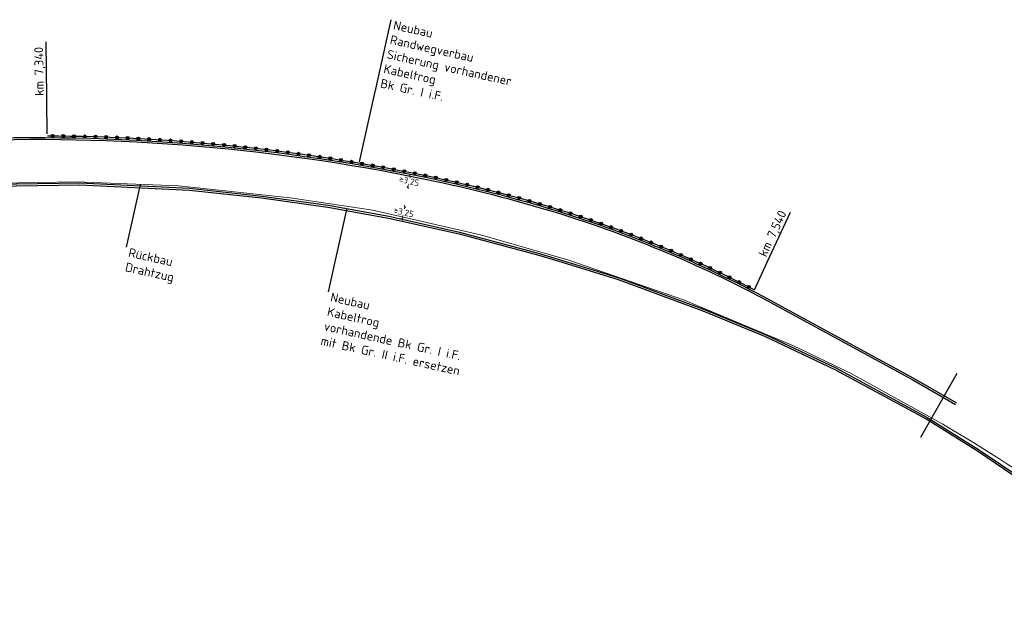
# Model space of a CAD drawing. Header units: metres. Extents: x 3425266 to 3446567, y 5432533 to 5452217.
# Tile 74 of 82: x 3441764 to 3442039, y 5438206 to 5438374. Entities that reach past the tile are written whole.
import ezdxf
from ezdxf import colors
from ezdxf.entities.mleader import LeaderData, LeaderLine
from ezdxf.math import Vec2, Vec3

# ---------------------------------------------------------------- set-up
doc = ezdxf.new("R2010")
doc.units = ezdxf.units.M
doc.header["$MEASUREMENT"] = 0
doc.layers.get('0').update_dxf_attribs({"true_color": 0x939393})
for name, color, linetype, lineweight in [('N_KTB', 10, 'Continuous', 25), ('N_KTB_Text', 10, 'Continuous', 18), ('N_Randwegverbau', 10, 'Continuous', 25), ('Querprofile', 190, 'Continuous', 30), ('R_Draht', 40, 'Continuous', 18), ('R_Draht Text', 40, 'Continuous', 18)]:
    doc.layers.add(name, color=color, linetype=linetype, lineweight=lineweight)
doc.styles.add('Isocpeur', font='isocpeur.ttf')
doc.styles.get("Standard").update_dxf_attribs({"font": 'arial.ttf'})
doc.dimstyles.get("Standard").update_dxf_attribs({"dimtxt": 0.18, "dimasz": 0.18, "dimexe": 0.18, "dimexo": 0.0625, "dimgap": 0.09, "dimtad": 0, "dimtih": 1, "dimtoh": 1, "dimdec": 4, "dimzin": 0, "dimdsep": 46, "dimtxsty": 'Standard', "dimcen": 0.09, "dimadec": 0, "dimazin": 0, "dimtfac": 1, "dimtdec": 4, "dimtofl": 0, "dimtmove": 0, "dimatfit": 1, "dimfxl": 1, "dimtolj": 1, "dimtzin": 0, "dimarcsym": 0})

# ---------------------------------------------------------------- blocks, each defined once
blk = doc.blocks.new('_Oblique')
at = {"color": 0, "linetype": 'ByBlock', "lineweight": -2}
blk.add_line((-0.5, -0.5), (0.5, 0.5), dxfattribs=at)
blk = doc.blocks.new('*D79')
at = {"layer": 'Defpoints', "color": 0, "transparency": 16777216}
for p in [(3441872.85, 5438330.25), (3441872.85, 5438330.25), (3441872.2, 5438327.07)]:
    blk.add_point(p, dxfattribs=at)
at = {"layer": 'N_KTB_Text', "color": 0, "lineweight": 0, "transparency": 16777216}
for p, q in [((3441872.85, 5438330.25), (3441872.76, 5438329.81)), ((3441872.85, 5438330.25), (3441872.85, 5438330.25)), ((3441872.2, 5438327.07), (3441872.29, 5438327.51)), ((3441872.2, 5438327.07), (3441872.2, 5438327.07))]:
    blk.add_line(p, q, dxfattribs=at)
at = {"layer": 'N_KTB_Text', "color": 0, "lineweight": 0, "transparency": 16777216, "xscale": 0.5, "yscale": 0.5, "zscale": 0.5}
for p, rotation in [((3441872.85, 5438330.25), 78.49928493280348), ((3441872.2, 5438327.07), 258.4992849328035)]:
    blk.add_blockref('_Oblique', p, dxfattribs=dict(at, rotation=rotation))
at = {"layer": 'N_KTB_Text', "color": 0, "transparency": 16777216, "insert": (3441872.53, 5438328.66), "char_height": 1.8, "attachment_point": 5, "rotation": 347.535, "style": 'Isocpeur'}
blk.add_mtext('\\A1;≥3,25', dxfattribs=at)
blk = doc.blocks.new('Kreis')
at = {"layer": 'N_Randwegverbau'}
h = blk.add_hatch(color=256, dxfattribs=at)
h.dxf.hatch_style = 1
h.paths.add_polyline_path([(-0.39, 0.08, 1), (0.39, -0.08, 1)])
blk.add_circle((0, 0), 0.4, dxfattribs=at)
blk = doc.blocks.new('_None')
blk = doc.blocks.new('*D75')
at = {"layer": 'Defpoints', "color": 0, "transparency": 16777216}
for p in [(3441871.36, 5438321.72), (3441871.36, 5438321.72), (3441870.62, 5438318.15)]:
    blk.add_point(p, dxfattribs=at)
at = {"layer": 'N_KTB_Text', "color": 0, "lineweight": 0, "transparency": 16777216}
for p, q in [((3441871.36, 5438321.72), (3441871.23, 5438321.08)), ((3441871.36, 5438321.72), (3441871.36, 5438321.72)), ((3441870.62, 5438318.15), (3441870.76, 5438318.79)), ((3441870.62, 5438318.15), (3441870.62, 5438318.15))]:
    blk.add_line(p, q, dxfattribs=at)
at = {"layer": 'N_KTB_Text', "color": 0, "lineweight": 0, "transparency": 16777216, "xscale": 0.5, "yscale": 0.5, "zscale": 0.5}
for p, rotation in [((3441871.36, 5438321.72), 78.36355670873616), ((3441870.62, 5438318.15), 258.3635567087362)]:
    blk.add_blockref('_Oblique', p, dxfattribs=dict(at, rotation=rotation))
at = {"layer": 'N_KTB_Text', "color": 0, "transparency": 16777216, "insert": (3441870.99, 5438319.93), "char_height": 1.8, "attachment_point": 5, "rotation": 347.535, "style": 'Isocpeur'}
blk.add_mtext('\\A1;≥3,25', dxfattribs=at)

msp = doc.modelspace()

# ---------------------------------------------------------------- linework, layer by layer
at = {"layer": 'N_Randwegverbau', "flags": 128}
msp.add_lwpolyline([(3441771.362, 5438341.526, -0.0475606), (3441873.02, 5438331.238, -0.0240501), (3441909.802, 5438322.263, -0.0482491), (3441969.115, 5438298.439, -0.0482491)], format="xyb", dxfattribs=at)
at = {"layer": 'Querprofile'}
msp.add_line((3442025.725, 5438275.017), (3442015.559, 5438257.076), dxfattribs=at)
at = {"layer": 'R_Draht'}
for p, q in [((3441751.041, 5438328.187), (3441779.372, 5438328.601)), ((3441779.372, 5438328.601), (3441808.023, 5438327.52)), ((3441892.47, 5438313.797), (3441917.209, 5438306.683)), ((3441917.209, 5438306.683), (3441949.312, 5438295.629)), ((3441980.091, 5438282.729), (3441949.312, 5438295.629)), ((3441980.091, 5438282.729), (3441995.985, 5438275.083)), ((3441995.985, 5438275.083), (3442021.606, 5438260.934)), ((3442021.606, 5438260.934), (3442030.712, 5438255.471))]:
    msp.add_line(p, q, dxfattribs=at)
msp.add_lwpolyline([(3442030.712, 5438255.471, -0.0298736), (3442100.735, 5438205.936)], format="xyb", dxfattribs=at)

# ---------------------------------------------------------------- block references
at = {"layer": 'N_Randwegverbau'}
for p, rotation in [((3441772.82, 5438341.515), 359.5120459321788), ((3441775.819, 5438341.481), 359.1927333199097), ((3441778.819, 5438341.431), 358.8734207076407), ((3441781.818, 5438341.363), 358.5541080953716), ((3441784.817, 5438341.279), 358.2347954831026), ((3441787.815, 5438341.178), 357.9154828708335), ((3441790.813, 5438341.061), 357.5961702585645), ((3441793.81, 5438340.927), 357.2768576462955), ((3441796.806, 5438340.776), 356.9575450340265), ((3441799.801, 5438340.608), 356.6382324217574), ((3441802.796, 5438340.424), 356.3189198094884), ((3441805.789, 5438340.223), 355.9996071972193), ((3441808.781, 5438340.005), 355.6802945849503), ((3441811.772, 5438339.771), 355.3609819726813), ((3441814.761, 5438339.52), 355.0416693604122), ((3441817.749, 5438339.253), 354.7223567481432), ((3441820.736, 5438338.968), 354.4030441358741), ((3441823.721, 5438338.667), 354.0837315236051), ((3441826.704, 5438338.35), 353.7644189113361), ((3441829.685, 5438338.016), 353.445106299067), ((3441832.665, 5438337.665), 353.125793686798), ((3441835.642, 5438337.298), 352.8064810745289), ((3441838.617, 5438336.914), 352.4871684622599), ((3441841.591, 5438336.513), 352.1678558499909), ((3441844.561, 5438336.096), 351.8485432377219), ((3441847.53, 5438335.662), 351.5292306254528), ((3441850.496, 5438335.212), 351.2099180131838), ((3441853.459, 5438334.745), 350.8906054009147), ((3441856.42, 5438334.262), 350.5712927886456), ((3441859.378, 5438333.763), 350.2519801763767), ((3441862.334, 5438333.246), 349.9326675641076), ((3441877.067, 5438330.432), 348.4428182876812), ((3441880.004, 5438329.82), 348.006335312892), ((3441882.936, 5438329.185), 347.5698523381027), ((3441885.863, 5438328.528), 347.1333693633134), ((3441888.785, 5438327.849), 346.6968863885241), ((3441891.702, 5438327.148), 346.2604034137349), ((3441894.613, 5438326.424), 345.8239204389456), ((3441897.519, 5438325.678), 345.3874374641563), ((3441900.419, 5438324.91), 344.9509544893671), ((3441903.313, 5438324.12), 344.5144715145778), ((3441906.201, 5438323.308), 344.0779885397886), ((3441909.083, 5438322.475), 343.6415055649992), ((3441911.959, 5438321.622), 343.2526463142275), ((3441914.828, 5438320.744), 342.7348523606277), ((3441917.689, 5438319.841), 342.217058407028), ((3441920.541, 5438318.912), 341.6992644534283), ((3441923.385, 5438317.957), 341.1814704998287), ((3441926.221, 5438316.976), 340.6636765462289), ((3441929.047, 5438315.97), 340.1458825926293), ((3441931.864, 5438314.939), 339.6280886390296), ((3441934.671, 5438313.882), 339.1102946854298), ((3441937.469, 5438312.799), 338.5925007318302), ((3441940.257, 5438311.692), 338.0747067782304), ((3441943.035, 5438310.559), 337.5569128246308), ((3441945.803, 5438309.401), 337.039118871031), ((3441948.56, 5438308.218), 336.5213249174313), ((3441951.306, 5438307.011), 336.0035309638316), ((3441954.041, 5438305.778), 335.4857370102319), ((3441956.765, 5438304.521), 334.9679430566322), ((3441959.478, 5438303.239), 334.4501491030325), ((3441962.178, 5438301.933), 333.9323551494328), ((3441964.867, 5438300.603), 333.4145611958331), ((3441967.544, 5438299.248), 332.8967672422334)]:
    msp.add_blockref('Kreis', p, dxfattribs=dict(at, rotation=rotation))

# ---------------------------------------------------------------- dimensions: what is measured, and where the dimension line sits
at = {"layer": 'N_KTB_Text'}
dim = msp.add_aligned_dim(p1=(3441872.202, 5438327.067), p2=(3441872.85, 5438330.252), distance=0, text='≥3,25', dimstyle='Standard', override={"dimscale": 0, "dimtxt": 1.8, "dimasz": 0.5, "dimexe": 0, "dimexo": 0, "dimdec": 2, "dimdsep": 44, "dimtxsty": 'Isocpeur', "dimblk1": 'Oblique', "dimblk2": 'Oblique', "dimsah": 1, "dimatfit": 3, "dimlwd": 0, "dimlwe": 0}, dxfattribs=at)
dim.commit()
dim.dimension.update_dxf_attribs({"geometry": '*D79', "text_midpoint": (3441872.526, 5438328.659)})

# ---------------------------------------------------------------- next in the draw order: leaders
ml = msp.add_multileader_mtext('Standard', dxfattribs=at)
ml.set_content('Neubau\\PKabeltrog\\Pvorhandende Bk Gr. I i.F.\\Pmit Bk Gr. II i.F. ersetzen', color=256, style='Isocpeur')
ml.set_leader_properties()
ml.set_arrow_properties(name='NONE')
ml.build(insert=Vec2(0, 0))
ml.multileader.update_dxf_attribs({"has_text_frame": 1, "text_left_attachment_type": 0, "text_right_attachment_type": 0, "dogleg_length": 0, "arrow_head_size": 0.18})
ctx = ml.context
ctx.base_point, ctx.char_height, ctx.arrow_head_size, ctx.landing_gap_size, ctx.plane_origin, ctx.plane_x_axis, ctx.plane_y_axis = Vec3(3441849.897, 5438297.894), 2.5, 0.18, 1, Vec3(3441803.626, 5438220.577), Vec3(0.9764281, -0.215843), Vec3(0.215843, 0.9764281)
ctx.left_attachment, ctx.right_attachment = 0, 0
notes = []
notes.append((ctx, [(1, (1, 1, 0), (3441849.897, 5438297.894), (0.9764281, -0.215843), 0, [(0, [(3441854.985, 5438320.91)], 0, [])])]))
ctx.mtext.insert, ctx.mtext.text_direction, ctx.mtext.rotation, ctx.mtext.flow_direction = Vec3(3441850.874, 5438297.678), Vec3(0.9764281, -0.215843), 6.0656303, 5
ctx.mtext.has_bg_fill, ctx.mtext.bg_color, ctx.mtext.bg_scale_factor, ctx.mtext.bg_transparency, ctx.mtext.use_window_bg_color = 1, -1027028792, 1.5, 0, 1
for ctx, leaders in notes:
    for number, flags, end, landing, length, lines in leaders:
        leader = LeaderData()
        leader.index, (leader.has_last_leader_line, leader.has_dogleg_vector, leader.attachment_direction) = number, flags
        leader.last_leader_point, leader.dogleg_vector, leader.dogleg_length = Vec3(end), Vec3(landing), length
        for number, points, colour, breaks in lines:
            line = LeaderLine()
            line.index, line.vertices, line.color, line.breaks = number, Vec3.list(points), colors.encode_raw_color(colour), breaks
            leader.lines.append(line)
        ctx.leaders.append(leader)

# ---------------------------------------------------------------- next in the draw order: linework, layer by layer
at = {"layer": 'N_KTB', "flags": 128}
for points in [[(3441681.44, 5438333.968), (3441686.135, 5438335.091, -0.0188394), (3441736.409, 5438340.092, -0.0638673), (3441872.923, 5438330.747, -0.0240512), (3441909.661, 5438321.783, -0.050502), (3441971.523, 5438296.612), (3442013.643, 5438273.685), (3442025.647, 5438266.804)], [(3441681.556, 5438333.482), (3441686.227, 5438334.599, -0.01883), (3441736.439, 5438339.593, -0.0638676), (3441872.827, 5438330.256, -0.0240522), (3441909.52, 5438321.303, -0.0505002), (3441971.287, 5438296.171), (3442013.399, 5438273.249), (3442025.398, 5438266.37)]]:
    msp.add_lwpolyline(points, format="xyb", dxfattribs=at)
at = {"layer": 'R_Draht'}
for p in [(3441839.229, 5438324.182), (3441892.47, 5438313.797)]:
    msp.add_line(p, (3441862.439, 5438320.747), dxfattribs=at)

# ---------------------------------------------------------------- next in the draw order: dimensions: what is measured, and where the dimension line sits
at = {"layer": 'N_KTB_Text'}
dim = msp.add_aligned_dim(p1=(3441870.625, 5438318.152), p2=(3441871.359, 5438321.718), distance=0, text='≥3,25', dimstyle='Standard', override={"dimscale": 0, "dimtxt": 1.8, "dimasz": 0.5, "dimexe": 0, "dimexo": 0, "dimdec": 2, "dimdsep": 44, "dimtxsty": 'Isocpeur', "dimblk1": 'Oblique', "dimblk2": 'Oblique', "dimsah": 1, "dimlwd": 0, "dimlwe": 0}, dxfattribs=at)
dim.commit()
dim.dimension.update_dxf_attribs({"geometry": '*D75', "text_midpoint": (3441870.992, 5438319.935)})

# ---------------------------------------------------------------- next in the draw order: leaders
ml = msp.add_multileader_mtext('Standard', dxfattribs=at)
ml.set_content('Neubau\\PRandwegverbau\\PSicherung vorhandener\\PKabeltrog \\PBk Gr. I i.F.', color=256, style='Isocpeur')
ml.set_leader_properties()
ml.set_arrow_properties(name='NONE')
ml.build(insert=Vec2(0, 0))
ml.multileader.update_dxf_attribs({"has_text_frame": 1, "text_left_attachment_type": 0, "text_right_attachment_type": 0, "dogleg_length": 0, "arrow_head_size": 0.18})
ctx = ml.context
ctx.base_point, ctx.char_height, ctx.arrow_head_size, ctx.landing_gap_size, ctx.plane_origin, ctx.plane_x_axis, ctx.plane_y_axis = Vec3(3441867.484, 5438374.009), 2.5, 0.18, 1, Vec3(3441821.213, 5438296.692), Vec3(0.9764281, -0.215843), Vec3(0.215843, 0.9764281)
ctx.left_attachment, ctx.right_attachment = 0, 0
notes = []
notes.append((ctx, [(1, (1, 1, 0), (3441867.484, 5438374.009), (0.9764281, -0.215843), 0, [(0, [(3441858.693, 5438334.243)], 0, [])])]))
ctx.mtext.insert, ctx.mtext.text_direction, ctx.mtext.rotation, ctx.mtext.flow_direction = Vec3(3441868.46, 5438373.793), Vec3(0.9764281, -0.215843), 6.0656303, 5
ctx.mtext.has_bg_fill, ctx.mtext.bg_color, ctx.mtext.bg_scale_factor, ctx.mtext.bg_transparency, ctx.mtext.use_window_bg_color = 1, -1027028792, 1.5, 0, 1
ml = msp.add_multileader_mtext('Standard', dxfattribs=at)
ml.set_content('km 7,340', color=256, style='Isocpeur')
ml.set_leader_properties()
ml.set_arrow_properties(name='NONE')
ml.build(insert=Vec2(0, 0))
ml.multileader.update_dxf_attribs({"text_left_attachment_type": 5, "text_right_attachment_type": 5, "dogleg_length": 1, "arrow_head_size": 0.18})
ctx = ml.context
ctx.base_point, ctx.char_height, ctx.arrow_head_size, ctx.landing_gap_size, ctx.plane_origin, ctx.plane_x_axis, ctx.plane_y_axis = Vec3(3441771.208, 5438352.302), 2.5, 0.18, 1, Vec3(3441763.139, 5438311.672), Vec3(-0.0147208, 0.9998916), Vec3(-0.9998916, -0.0147208)
ctx.left_attachment, ctx.right_attachment, ctx.text_align_type = 5, 5, 2
notes.append((ctx, [(0, (1, 1, 0), (3441771.223, 5438351.303), (-0.0147208, 0.9998916), 1, [(0, [(3441771.327, 5438342.022)], 0, [])])]))
ctx.mtext.insert, ctx.mtext.text_direction, ctx.mtext.rotation, ctx.mtext.alignment, ctx.mtext.line_spacing_style = Vec3(3441767.667, 5438366.377), Vec3(-0.0147208, 0.9998916), 1.5855177, 3, 2
ctx.mtext.has_bg_fill, ctx.mtext.bg_color, ctx.mtext.bg_scale_factor, ctx.mtext.bg_transparency, ctx.mtext.use_window_bg_color = 1, -1027028792, 1.5, 0, 1
at = {"layer": 'R_Draht Text'}
ml = msp.add_multileader_mtext('Standard', dxfattribs=at)
ml.set_content('Rückbau\\PDrahtzug', color=256, style='Isocpeur')
ml.set_leader_properties()
ml.set_arrow_properties(name='NONE')
ml.build(insert=Vec2(0, 0))
ml.multileader.update_dxf_attribs({"has_text_frame": 1, "text_left_attachment_type": 0, "text_right_attachment_type": 0, "dogleg_length": 0, "arrow_head_size": 0.18})
ctx = ml.context
ctx.base_point, ctx.char_height, ctx.arrow_head_size, ctx.landing_gap_size, ctx.plane_origin, ctx.plane_x_axis, ctx.plane_y_axis = Vec3(3441793.399, 5438310.383), 2.5, 0.18, 1, Vec3(3441786.061, 5438222.824), Vec3(0.9764281, -0.215843), Vec3(0.215843, 0.9764281)
ctx.left_attachment, ctx.right_attachment = 0, 0
notes.append((ctx, [(1, (1, 1, 0), (3441793.399, 5438310.383), (0.7838916, -0.6208977), 0, [(0, [(3441797.277, 5438327.925)], 0, [])])]))
ctx.mtext.insert, ctx.mtext.text_direction, ctx.mtext.rotation, ctx.mtext.flow_direction = Vec3(3441794.375, 5438310.167), Vec3(0.9764281, -0.215843), 6.0656303, 5
ctx.mtext.has_bg_fill, ctx.mtext.bg_color, ctx.mtext.bg_scale_factor, ctx.mtext.bg_transparency, ctx.mtext.use_window_bg_color = 1, -1027028792, 1.5, 0, 1
for ctx, leaders in notes:
    for number, flags, end, landing, length, lines in leaders:
        leader = LeaderData()
        leader.index, (leader.has_last_leader_line, leader.has_dogleg_vector, leader.attachment_direction) = number, flags
        leader.last_leader_point, leader.dogleg_vector, leader.dogleg_length = Vec3(end), Vec3(landing), length
        for number, points, colour, breaks in lines:
            line = LeaderLine()
            line.index, line.vertices, line.color, line.breaks = number, Vec3.list(points), colors.encode_raw_color(colour), breaks
            leader.lines.append(line)
        ctx.leaders.append(leader)

# ---------------------------------------------------------------- next in the draw order: linework, layer by layer
at = {"layer": 'N_KTB', "flags": 128}
msp.add_lwpolyline([(3441645.919, 5438314.937), (3441647.223, 5438315.148), (3441686.471, 5438321.504), (3441725.323, 5438326.595), (3441748.803, 5438328.134), (3441750.708, 5438327.362), (3441780.438, 5438327.833), (3441811.103, 5438326.332), (3441831.244, 5438324.174), (3441849.845, 5438321.592), (3441866.808, 5438318.504), (3441886.514, 5438314.039), (3441908.494, 5438308.236), (3441914.114, 5438306.504), (3441931.002, 5438301.314), (3441954.744, 5438292.499), (3441971.949, 5438285.421), (3441991.644, 5438276.126), (3442017.177, 5438262.28), (3442020.083, 5438260.512), (3442031.571, 5438253.332), (3442044.057, 5438244.891)], dxfattribs=at)
at = {"layer": 'N_KTB'}
msp.add_lwpolyline([(3441646.004, 5438315.473), (3441647.045, 5438315.626), (3441686.399, 5438321.998), (3441725.274, 5438327.092), (3441748.885, 5438328.64), (3441750.802, 5438327.864), (3441780.446, 5438328.333), (3441811.142, 5438326.83), (3441831.305, 5438324.671), (3441849.925, 5438322.086), (3441866.908, 5438318.994), (3441886.634, 5438314.525), (3441908.632, 5438308.716), (3441914.262, 5438306.982), (3441931.162, 5438301.788), (3441954.926, 5438292.965), (3441972.151, 5438285.879), (3441991.87, 5438276.572), (3442017.427, 5438262.714), (3442020.345, 5438260.938), (3442031.843, 5438253.752), (3442044.336, 5438245.306)], dxfattribs=at)
at = {"layer": 'R_Draht'}
msp.add_line((3441839.229, 5438324.182), (3441808.023, 5438327.52), dxfattribs=at)

# ---------------------------------------------------------------- next in the draw order: block references
at = {"layer": 'N_Randwegverbau'}
for p, rotation in [((3441865.286, 5438332.714), 349.6133549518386), ((3441868.235, 5438332.165), 349.2940423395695), ((3441871.182, 5438331.599), 348.9747297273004), ((3441874.125, 5438331.022), 348.8793012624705)]:
    msp.add_blockref('Kreis', p, dxfattribs=dict(at, rotation=rotation))

# ---------------------------------------------------------------- next in the draw order: leaders
at = {"layer": 'N_KTB_Text'}
ml = msp.add_multileader_mtext('Standard', dxfattribs=at)
ml.set_content('km 7,540', color=256, style='Isocpeur')
ml.set_leader_properties()
ml.set_arrow_properties(name='NONE')
ml.build(insert=Vec2(0, 0))
ml.multileader.update_dxf_attribs({"text_left_attachment_type": 5, "text_right_attachment_type": 5, "dogleg_length": 1, "arrow_head_size": 0.18})
ctx = ml.context
ctx.base_point, ctx.char_height, ctx.arrow_head_size, ctx.landing_gap_size, ctx.plane_origin, ctx.plane_x_axis, ctx.plane_y_axis = Vec3(3441972.732, 5438306.147), 2.5, 0.18, 1, Vec3(3441948.545, 5438274.667), Vec3(0.4214863, 0.9068347), Vec3(-0.9068347, 0.4214863)
ctx.left_attachment, ctx.right_attachment = 5, 5
notes = []
notes.append((ctx, [(0, (1, 1, 0), (3441972.732, 5438306.147), (0.4226183, 0.9063078), 0, [(0, [(3441969.115, 5438298.439)], 0, [])])]))
ctx.mtext.insert, ctx.mtext.text_direction, ctx.mtext.rotation, ctx.mtext.line_spacing_style = Vec3(3441970.131, 5438308.458), Vec3(0.4214863, 0.9068347), 1.1357126, 2
ctx.mtext.has_bg_fill, ctx.mtext.bg_color, ctx.mtext.bg_scale_factor, ctx.mtext.bg_transparency, ctx.mtext.use_window_bg_color = 1, -1027028792, 1.5, 0, 1
for ctx, leaders in notes:
    for number, flags, end, landing, length, lines in leaders:
        leader = LeaderData()
        leader.index, (leader.has_last_leader_line, leader.has_dogleg_vector, leader.attachment_direction) = number, flags
        leader.last_leader_point, leader.dogleg_vector, leader.dogleg_length = Vec3(end), Vec3(landing), length
        for number, points, colour, breaks in lines:
            line = LeaderLine()
            line.index, line.vertices, line.color, line.breaks = number, Vec3.list(points), colors.encode_raw_color(colour), breaks
            leader.lines.append(line)
        ctx.leaders.append(leader)

doc.saveas('drawing.dxf')
